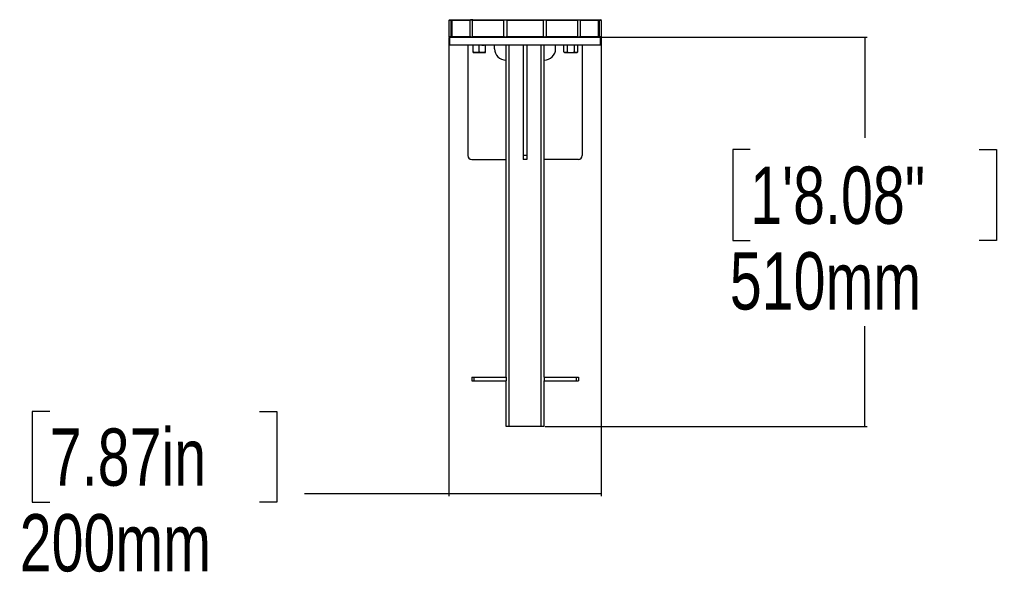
# Model space of a CAD drawing. Header units: millimetres. Extents: x 10 to 13239, y 20 to 10604.
# Tile 101 of 132: x 9597 to 10888, y 137 to 883. Entities that reach past the tile are written whole.
import ezdxf

# ---------------------------------------------------------------- set-up
doc = ezdxf.new("R2010")
doc.units = ezdxf.units.MM
doc.layers.add('COMPONENT_GEOMETRY', color=7, linetype='Continuous')
doc.styles.add('SLDTEXTSTYLE0', font='TXT', dxfattribs={"width": 0.75})
doc.dimstyles.new('SLDDIMSTYLE0', dxfattribs={"dimtxt": 75, "dimasz": 3.302, "dimexe": 0, "dimexo": 0.0625, "dimgap": 18.75, "dimtad": 0, "dimtih": 1, "dimtoh": 1, "dimdec": 0, "dimrnd": 1e-09, "dimzin": 12, "dimdsep": 46, "dimtxsty": 'SLDTEXTSTYLE0', "dimsah": 1, "dimcen": 0.09, "dimadec": 0, "dimazin": 3, "dimtfac": 1, "dimtdec": 0, "dimtofl": 0, "dimtmove": 0, "dimatfit": 3, "dimfxl": 1, "dimfrac": 2, "dimtolj": 1, "dimtzin": 12, "dimarcsym": 0})
doc.dimstyles.new('SLDDIMSTYLE1', dxfattribs={"dimtxt": 75, "dimasz": 3.302, "dimexe": 0, "dimexo": 0.0625, "dimgap": 18.75, "dimtad": 0, "dimtih": 1, "dimtoh": 1, "dimdec": 1, "dimrnd": 1e-09, "dimzin": 12, "dimdsep": 46, "dimtxsty": 'SLDTEXTSTYLE0', "dimsah": 1, "dimcen": 0.09, "dimadec": 0, "dimazin": 3, "dimtfac": 1, "dimtdec": 1, "dimtofl": 0, "dimtmove": 0, "dimatfit": 3, "dimfxl": 1, "dimfrac": 2, "dimtolj": 1, "dimtzin": 12, "dimarcsym": 0})

# ---------------------------------------------------------------- blocks, each defined once
blk = doc.blocks.new('_D_6')
at = {"layer": 'COMPONENT_GEOMETRY', "color": 7}
for p, q in [((10359.7, 860.1), (10707.9, 860.1)), ((10704.7, 860.1), (10704.7, 728.3)), ((10554.6, 713.1), (10531.8, 713.1)), ((10531.8, 713.1), (10531.8, 594)), ((10854.7, 713.1), (10877.6, 713.1)), ((10877.6, 713.1), (10877.6, 594)), ((10531.8, 594), (10554.6, 594)), ((10877.6, 594), (10854.7, 594)), ((10704.7, 350.1), (10704.7, 481.8)), ((10285.7, 350.1), (10707.9, 350.1))]:
    blk.add_line(p, q, dxfattribs=at)
for points in [[(10704.7, 860.1), (10704.2, 856.8), (10705.2, 856.8)], [(10704.7, 350.1), (10705.2, 353.4), (10704.2, 353.4)]]:
    blk.add_solid(points, dxfattribs=at)
at = {"layer": 'COMPONENT_GEOMETRY', "color": 7, "char_height": 75, "attachment_point": 1, "style": 'SLDTEXTSTYLE0'}
for s, insert in [('1\'8.08"', (10554.6, 690.7)), ('510mm', (10527.8, 578.5))]:
    blk.add_mtext(s, dxfattribs=dict(at, insert=insert))
blk = doc.blocks.new('_D_7')
at = {"layer": 'COMPONENT_GEOMETRY', "color": 7}
for p, q in [((10159.4, 859.8), (10159.4, 258.9)), ((10359.4, 859.8), (10359.4, 258.9)), ((9636.4, 370.1), (9613.5, 370.1)), ((9613.5, 370.1), (9613.5, 251)), ((9911.3, 370.1), (9934.1, 370.1)), ((9934.1, 370.1), (9934.1, 251)), ((10159.4, 262.1), (9970.4, 262.1)), ((10359.4, 262.1), (10159.4, 262.1)), ((9613.5, 251), (9636.4, 251)), ((9934.1, 251), (9911.3, 251))]:
    blk.add_line(p, q, dxfattribs=at)
for points in [[(10159.4, 262.1), (10162.7, 261.6), (10162.7, 262.6)], [(10359.4, 262.1), (10356.1, 262.6), (10356.1, 261.6)]]:
    blk.add_solid(points, dxfattribs=at)
at = {"layer": 'COMPONENT_GEOMETRY', "color": 7, "char_height": 75, "attachment_point": 1, "style": 'SLDTEXTSTYLE0'}
for s, insert in [('7.87in', (9636.4, 347.7)), ('200mm', (9596.9, 235.5))]:
    blk.add_mtext(s, dxfattribs=dict(at, insert=insert))

msp = doc.modelspace()

# ---------------------------------------------------------------- linework, layer by layer
at = {"color": 7, "linetype": 'Continuous', "lineweight": 25}
for p, q in [((10160.44, 883.07), (10159.44, 882.07)), ((10159.44, 882.07), (10159.44, 861.07)), ((10162.37, 882.07), (10159.44, 882.07)), ((10160.44, 883.07), (10187.7, 883.07)), ((10162.37, 861.07), (10162.37, 882.07)), ((10187.4, 882.07), (10163.36, 882.07)), ((10163.36, 882.07), (10163.36, 861.07)), ((10187.4, 861.07), (10187.4, 882.07)), ((10187.78, 883.07), (10187.7, 883.07)), ((10190.6, 883.07), (10187.78, 883.07)), ((10231.72, 882.07), (10190.09, 882.07)), ((10190.09, 882.07), (10190.09, 861.07)), ((10190.95, 883.07), (10190.6, 883.07)), ((10190.94, 883.07), (10358.44, 883.07)), ((10191.04, 883.07), (10190.95, 883.07)), ((10231.72, 861.07), (10231.72, 882.07)), ((10283.48, 882.07), (10235.4, 882.07)), ((10235.4, 882.07), (10235.4, 861.07)), ((10283.48, 861.07), (10283.48, 882.07)), ((10328.79, 882.07), (10287.16, 882.07)), ((10287.16, 882.07), (10287.16, 861.07)), ((10328.79, 861.07), (10328.79, 882.07)), ((10355.52, 882.07), (10331.48, 882.07)), ((10331.48, 882.07), (10331.48, 861.07)), ((10355.52, 861.07), (10355.52, 882.07)), ((10359.44, 882.07), (10356.51, 882.07)), ((10356.51, 882.07), (10356.51, 861.07)), ((10359.44, 882.07), (10358.44, 883.07)), ((10359.44, 861.07), (10359.44, 882.07)), ((10159.44, 861.07), (10160.44, 860.07)), ((10159.44, 861.07), (10162.37, 861.07)), ((10160.44, 860.07), (10160.44, 850.07)), ((10160.44, 860.07), (10358.44, 860.07)), ((10163.36, 861.07), (10187.4, 861.07)), ((10190.09, 861.07), (10231.72, 861.07)), ((10235.4, 861.07), (10283.48, 861.07)), ((10287.16, 861.07), (10328.79, 861.07)), ((10331.48, 861.07), (10355.52, 861.07)), ((10356.51, 861.07), (10359.44, 861.07)), ((10358.44, 860.07), (10359.44, 861.07)), ((10358.44, 850.07), (10358.44, 860.07)), ((10160.44, 850.07), (10358.44, 850.07)), ((10184.44, 850.07), (10184.44, 705.07)), ((10191.34, 840.78), (10191.34, 850.07)), ((10191.34, 840.07), (10195.34, 840.07)), ((10195.34, 840.07), (10203.34, 840.07)), ((10199.34, 840.78), (10199.34, 850.07)), ((10202.77, 849.9), (10205.65, 849.9)), ((10203.34, 840.07), (10207.34, 840.07)), ((10207.34, 840.78), (10207.34, 850.07)), ((10219.44, 845.07), (10219.44, 850.07)), ((10234.44, 415.07), (10234.44, 850.07)), ((10238.44, 350.07), (10238.44, 850.07)), ((10256.94, 850.07), (10256.94, 705.07)), ((10261.94, 850.07), (10261.94, 705.07)), ((10280.44, 350.07), (10280.44, 850.07)), ((10284.44, 415.07), (10284.44, 850.07)), ((10299.44, 845.07), (10299.44, 850.07)), ((10310.31, 840.78), (10310.31, 850.07)), ((10310.31, 840.78), (10311.54, 840.07)), ((10311.54, 840.07), (10312.62, 840.07)), ((10312.62, 840.07), (10319.54, 840.07)), ((10314.93, 840.78), (10314.93, 850.07)), ((10319.54, 840.07), (10326.47, 840.07)), ((10324.16, 840.78), (10324.16, 850.07)), ((10326.47, 840.07), (10327.54, 840.07)), ((10327.54, 840.07), (10328.78, 840.78)), ((10328.78, 840.78), (10328.78, 850.07)), ((10334.44, 850.07), (10334.44, 705.07)), ((10189.44, 700.07), (10234.44, 700.07)), ((10261.94, 705.07), (10256.94, 705.07)), ((10261.94, 700.07), (10256.94, 700.07)), ((10329.44, 700.07), (10284.44, 700.07)), ((10189.44, 415.07), (10189.44, 410.07)), ((10189.44, 415.07), (10192.44, 415.07)), ((10192.44, 415.07), (10192.44, 410.07)), ((10192.44, 415.07), (10234.44, 415.07)), ((10234.44, 415.07), (10234.44, 410.07)), ((10284.44, 415.07), (10284.44, 410.07)), ((10284.44, 415.07), (10326.44, 415.07)), ((10326.44, 415.07), (10326.44, 410.07)), ((10326.44, 415.07), (10329.44, 415.07)), ((10329.44, 415.07), (10329.44, 410.07)), ((10189.44, 410.07), (10192.44, 410.07)), ((10192.44, 410.07), (10234.44, 410.07)), ((10234.44, 350.07), (10234.44, 410.07)), ((10284.44, 350.07), (10284.44, 410.07)), ((10284.44, 410.07), (10326.44, 410.07)), ((10326.44, 410.07), (10329.44, 410.07)), ((10238.44, 350.07), (10234.44, 350.07)), ((10280.44, 350.07), (10238.44, 350.07)), ((10284.44, 350.07), (10280.44, 350.07))]:
    msp.add_line(p, q, dxfattribs=at)
at = {"color": 7, "linetype": 'Continuous', "lineweight": 25, "flags": 128}
for points in [[(10256.94, 705.07), (10256.94, 704.09), (10256.94, 703.15), (10256.94, 702.29), (10256.94, 701.53), (10256.94, 700.91), (10256.94, 700.45), (10256.94, 700.16), (10256.94, 700.07)], [(10261.94, 705.07), (10261.94, 704.09), (10261.94, 703.15), (10261.94, 702.29), (10261.94, 701.53), (10261.94, 700.91), (10261.94, 700.45), (10261.94, 700.16), (10261.94, 700.07)]]:
    msp.add_lwpolyline(points, dxfattribs=at)
at = {"color": 7, "linetype": 'Continuous', "lineweight": 25}
for centre, radius, start, end in [((10234.44, 845.07), 15, 180, 270), ((10284.44, 845.07), 15, 270, 0), ((10189.44, 705.07), 5, 180, 270), ((10329.44, 705.07), 5, 270, 0)]:
    msp.add_arc(centre, radius, start, end, dxfattribs=at)
for points, knots in [([(10163.36, 882.07), (10163.41, 882.21), (10163.52, 882.49), (10163.37, 882.61), (10162.98, 882.48), (10162.58, 882.21), (10162.37, 882.07)], [0, 0, 0, 0, 0.2543409, 0.5102257, 0.7443522, 1, 1, 1, 1]), ([(10190.09, 882.07), (10189.98, 882.21), (10189.75, 882.49), (10189.1, 882.61), (10188.28, 882.48), (10187.7, 882.21), (10187.4, 882.07)], [0, 0, 0, 0, 0.2543414, 0.5102268, 0.7443525, 1, 1, 1, 1]), ([(10235.4, 882.07), (10235.15, 882.21), (10234.65, 882.49), (10233.68, 882.61), (10232.66, 882.48), (10232.04, 882.21), (10231.72, 882.07)], [0, 0, 0, 0, 0.2543411, 0.5102268, 0.7443523, 1, 1, 1, 1]), ([(10287.16, 882.07), (10286.84, 882.21), (10286.2, 882.49), (10285.17, 882.61), (10284.21, 882.48), (10283.73, 882.21), (10283.48, 882.07)], [0, 0, 0, 0, 0.2543409, 0.5102257, 0.7443522, 1, 1, 1, 1]), ([(10331.48, 882.07), (10331.18, 882.21), (10330.57, 882.49), (10329.76, 882.61), (10329.12, 882.48), (10328.9, 882.21), (10328.79, 882.07)], [0, 0, 0, 0, 0.2543414, 0.5102268, 0.7443525, 1, 1, 1, 1]), ([(10356.51, 882.07), (10356.3, 882.21), (10355.89, 882.49), (10355.51, 882.61), (10355.36, 882.48), (10355.47, 882.21), (10355.52, 882.07)], [0, 0, 0, 0, 0.2543411, 0.5102268, 0.7443523, 1, 1, 1, 1]), ([(10162.37, 861.07), (10162.58, 860.93), (10162.99, 860.65), (10163.37, 860.53), (10163.52, 860.66), (10163.41, 860.93), (10163.36, 861.07)], [0, 0, 0, 0, 0.2543411, 0.5102268, 0.7443523, 1, 1, 1, 1]), ([(10187.4, 861.07), (10187.7, 860.93), (10188.31, 860.65), (10189.12, 860.53), (10189.76, 860.66), (10189.97, 860.93), (10190.09, 861.07)], [0, 0, 0, 0, 0.2543414, 0.5102268, 0.7443525, 1, 1, 1, 1]), ([(10231.72, 861.07), (10232.04, 860.93), (10232.68, 860.65), (10233.71, 860.53), (10234.67, 860.66), (10235.15, 860.93), (10235.4, 861.07)], [0, 0, 0, 0, 0.2543409, 0.5102257, 0.7443522, 1, 1, 1, 1]), ([(10283.48, 861.07), (10283.73, 860.93), (10284.23, 860.65), (10285.2, 860.53), (10286.22, 860.66), (10286.84, 860.93), (10287.16, 861.07)], [0, 0, 0, 0, 0.2543411, 0.5102268, 0.7443523, 1, 1, 1, 1]), ([(10328.79, 861.07), (10328.9, 860.93), (10329.13, 860.65), (10329.78, 860.53), (10330.6, 860.66), (10331.18, 860.93), (10331.48, 861.07)], [0, 0, 0, 0, 0.2543414, 0.5102268, 0.7443525, 1, 1, 1, 1]), ([(10355.52, 861.07), (10355.47, 860.93), (10355.36, 860.65), (10355.51, 860.53), (10355.9, 860.66), (10356.3, 860.93), (10356.51, 861.07)], [0, 0, 0, 0, 0.2543409, 0.5102257, 0.7443522, 1, 1, 1, 1]), ([(10195.34, 840.07), (10195.24, 840.07), (10194.52, 840.07), (10193.17, 840.23), (10191.95, 840.6), (10191.34, 840.78)], [0, 0, 0, 0, 0.0700859, 0.5307828, 1, 1, 1, 1]), ([(10191.34, 840.07), (10191.34, 840.08), (10191.34, 840.12), (10191.34, 840.5), (10191.34, 840.78)], [0, 0, 0, 0, 0.2686323, 1, 1, 1, 1]), ([(10199.34, 840.78), (10198.69, 840.58), (10197.37, 840.18), (10196.02, 840.1), (10195.34, 840.07)], [0, 0, 0, 0, 0.495459, 1, 1, 1, 1]), ([(10203.34, 840.07), (10203.24, 840.07), (10202.52, 840.07), (10201.17, 840.23), (10199.95, 840.6), (10199.34, 840.78)], [0, 0, 0, 0, 0.0700854, 0.530783, 1, 1, 1, 1]), ([(10207.34, 840.78), (10206.69, 840.58), (10205.37, 840.18), (10204.02, 840.1), (10203.34, 840.07)], [0, 0, 0, 0, 0.4954588, 1, 1, 1, 1]), ([(10207.34, 840.07), (10207.34, 840.08), (10207.34, 840.12), (10207.34, 840.5), (10207.34, 840.78)], [0, 0, 0, 0, 0.2686323, 1, 1, 1, 1]), ([(10312.62, 840.07), (10312.56, 840.07), (10312.15, 840.07), (10311.36, 840.23), (10310.66, 840.6), (10310.31, 840.78)], [0, 0, 0, 0, 0.0700853, 0.5307822, 1, 1, 1, 1]), ([(10314.93, 840.78), (10314.55, 840.58), (10313.79, 840.18), (10313.01, 840.1), (10312.62, 840.07)], [0, 0, 0, 0, 0.4954588, 1, 1, 1, 1]), ([(10314.93, 840.78), (10315.31, 840.67), (10316.82, 840.26), (10318.38, 840.15), (10319.54, 840.07)], [0, 0, 0, 0, 0.2575482, 1, 1, 1, 1]), ([(10319.54, 840.07), (10319.96, 840.08), (10321.53, 840.12), (10323.05, 840.5), (10324.16, 840.78)], [0, 0, 0, 0, 0.2686323, 1, 1, 1, 1]), ([(10326.47, 840.07), (10326.42, 840.07), (10326, 840.07), (10325.22, 840.23), (10324.52, 840.6), (10324.16, 840.78)], [0, 0, 0, 0, 0.0700859, 0.5307828, 1, 1, 1, 1]), ([(10328.78, 840.78), (10328.41, 840.58), (10327.65, 840.18), (10326.87, 840.1), (10326.47, 840.07)], [0, 0, 0, 0, 0.495459, 1, 1, 1, 1])]:
    msp.add_open_spline(points, degree=3, knots=knots, dxfattribs=at)

# ---------------------------------------------------------------- dimensions: what is measured, and where the dimension line sits
at = {"layer": 'COMPONENT_GEOMETRY', "color": 7}
dim = msp.add_linear_dim(base=(10359.44, 262.07), p1=(10159.44, 861.07), p2=(10359.44, 861.07), dimstyle='SLDDIMSTYLE1', dxfattribs=at)
dim.commit()
dim.dimension.update_dxf_attribs({"geometry": '_D_7', "text_midpoint": (9773.81, 262.07), "dimtype": 160})
dim = msp.add_linear_dim(base=(10704.68, 860.07), p1=(10284.44, 350.07), p2=(10358.44, 860.07), angle=90, dimstyle='SLDDIMSTYLE0', dxfattribs=at)
dim.commit()
dim.dimension.update_dxf_attribs({"geometry": '_D_6', "text_midpoint": (10704.68, 605.07), "dimtype": 160})

doc.saveas('drawing.dxf')
